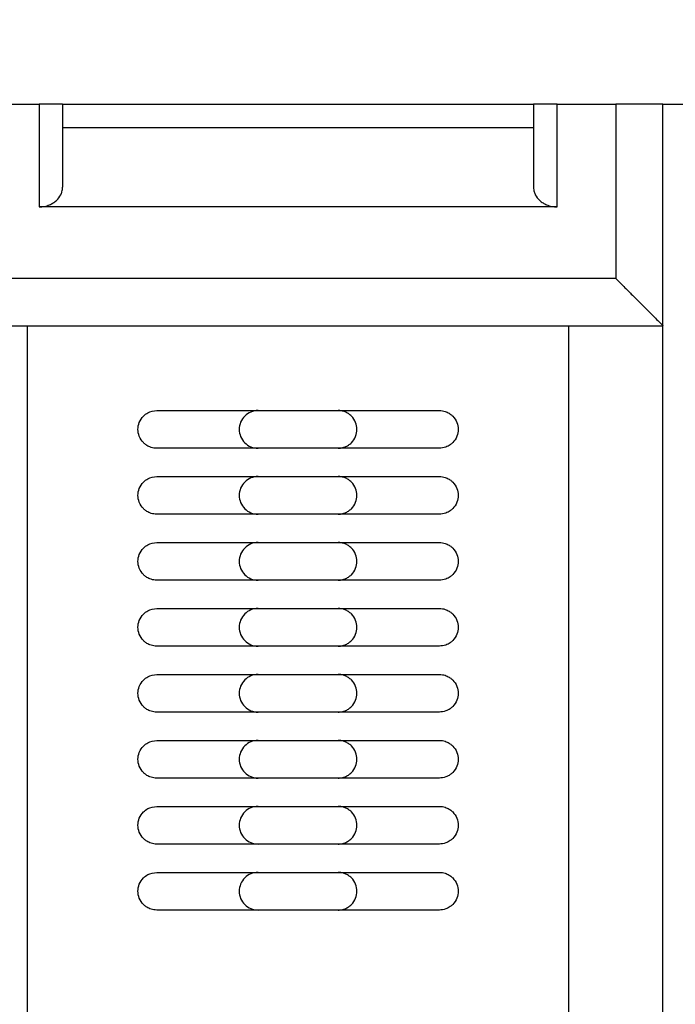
# Model space of a CAD drawing. Header units: inches. Extents: x 0.5 to 21.5, y 0.5 to 16.5.
# Tile 10 of 21: x 4.649 to 5.198, y 13.137 to 13.959. Entities that reach past the tile are written whole.
import ezdxf

# ---------------------------------------------------------------- set-up
doc = ezdxf.new("R2010")
doc.units = ezdxf.units.IN
doc.header["$LTSCALE"] = 2
doc.header["$MEASUREMENT"] = 0
doc.layers.add('DIMENSIONS', color=140, linetype='Continuous', lineweight=25)
doc.styles.add('SLDTEXTSTYLE0', font='TXT', dxfattribs={"width": 0.7})
doc.dimstyles.new('SLDDIMSTYLE2', dxfattribs={"dimtxt": 0.169922, "dimasz": 0.26, "dimexe": 0, "dimexo": 0.0625, "dimgap": 0.04248, "dimtad": 0, "dimtih": 1, "dimtoh": 1, "dimrnd": 1e-09, "dimzin": 12, "dimdsep": 46, "dimtxsty": 'SLDTEXTSTYLE0', "dimsah": 1, "dimcen": 0.09, "dimadec": 0, "dimazin": 3, "dimtfac": 1, "dimtmove": 0, "dimatfit": 0, "dimfxl": 0, "dimfrac": 2, "dimtolj": 1, "dimtzin": 12, "dimarcsym": 0})

# ---------------------------------------------------------------- blocks, each defined once
blk = doc.blocks.new('_D_5')
at = {"layer": 'DIMENSIONS'}
for p, q in [((4.00225, 13.66207), (4.00225, 14.93805)), ((5.75815, 12.71915), (5.75815, 14.93805)), ((4.00225, 14.68805), (3.50225, 14.68805)), ((4.64288, 14.68805), (4.58582, 14.68805)), ((4.58582, 14.68805), (4.58582, 14.41799)), ((5.14782, 14.68805), (5.20488, 14.68805)), ((5.20488, 14.68805), (5.20488, 14.41799)), ((5.75815, 14.68805), (6.25815, 14.68805)), ((4.58582, 14.41799), (4.64288, 14.41799)), ((5.20488, 14.41799), (5.14782, 14.41799))]:
    blk.add_line(p, q, dxfattribs=at)
for points in [[(4.00225, 14.68805), (3.74225, 14.72805), (3.74225, 14.64805)], [(5.75815, 14.68805), (6.01815, 14.64805), (6.01815, 14.72805)]]:
    blk.add_solid(points, dxfattribs=at)
at = {"layer": 'DIMENSIONS', "char_height": 0.166667, "attachment_point": 1, "style": 'SLDTEXTSTYLE0'}
for s, insert in [('1.76', (4.64288, 14.94093)), ('44.6', (4.64288, 14.63283))]:
    blk.add_mtext(s, dxfattribs=dict(at, insert=insert))

msp = doc.modelspace()

# ---------------------------------------------------------------- linework, layer by layer
for p, q in [((4.61642, 13.88884), (4.66563, 13.88884)), ((4.66563, 13.88884), (4.66563, 13.80308)), ((4.68532, 13.88884), (4.68532, 13.8196)), ((4.68532, 13.88884), (5.07902, 13.88884)), ((4.86642, 13.88889), (4.86642, 13.88884)), ((4.89791, 13.88884), (4.89791, 13.88889)), ((5.07902, 13.88884), (5.07902, 13.8196)), ((5.0987, 13.80308), (5.0987, 13.88884)), ((5.0987, 13.88884), (5.14791, 13.88884)), ((5.14791, 13.88884), (5.14791, 13.74317)), ((5.18728, 13.7038), (5.18728, 13.88884)), ((5.18728, 13.88884), (5.64004, 13.88884)), ((5.07902, 13.86915), (4.68532, 13.86915)), ((5.0987, 13.80308), (4.66563, 13.80308)), ((5.14791, 13.74317), (4.61642, 13.74317)), ((4.57705, 13.7038), (4.65579, 13.7038)), ((4.65579, 13.7038), (5.10854, 13.7038)), ((4.65579, 13.7038), (4.65579, 13.12506)), ((5.10854, 13.7038), (5.18728, 13.7038)), ((5.10854, 13.12506), (5.10854, 13.7038)), ((5.18728, 13.12506), (5.18728, 13.7038))]:
    msp.add_line(p, q)
for points, knots in [([(4.68532, 13.88884), (4.68532, 13.88884), (4.68319, 13.88884), (4.67591, 13.88884), (4.67078, 13.88884), (4.66563, 13.88884)], [0, 0, 0, 0, 0.5, 0.5, 1, 1, 1, 1]), ([(5.0987, 13.88884), (5.09355, 13.88884), (5.08843, 13.88884), (5.08114, 13.88884), (5.07902, 13.88884), (5.07902, 13.88884)], [0, 0, 0, 0, 0.5, 0.5, 1, 1, 1, 1]), ([(5.18728, 13.88884), (5.18728, 13.88884), (5.18304, 13.88884), (5.16847, 13.88884), (5.15822, 13.88884), (5.14791, 13.88884)], [0, 0, 0, 0, 0.5, 0.5, 1, 1, 1, 1]), ([(4.66563, 13.80308), (4.66639, 13.8031), (4.66791, 13.80314), (4.67015, 13.80348), (4.67231, 13.80401), (4.6748, 13.80492), (4.67751, 13.80634), (4.6811, 13.80902), (4.68351, 13.81226), (4.68504, 13.81614), (4.68521, 13.81829), (4.68532, 13.8196)], [0, 0, 0, 0, 0.063664, 0.12749, 0.192033, 0.257826, 0.36594, 0.483314, 0.719106, 0.829609, 1, 1, 1, 1]), ([(5.07902, 13.8196), (5.07905, 13.81889), (5.07911, 13.81758), (5.07951, 13.81581), (5.07999, 13.81439), (5.08113, 13.81182), (5.08324, 13.80902), (5.08682, 13.80634), (5.09013, 13.80461), (5.09411, 13.80333), (5.09718, 13.80316), (5.0987, 13.80308)], [0, 0, 0, 0, 0.092803, 0.170613, 0.233428, 0.281249, 0.517145, 0.634533, 0.742733, 0.872788, 1, 1, 1, 1]), ([(5.14791, 13.74317), (5.14928, 13.74181), (5.15181, 13.73927), (5.15533, 13.73577), (5.15826, 13.73283), (5.16233, 13.72875), (5.16733, 13.72376), (5.17341, 13.71766), (5.1787, 13.7124), (5.1828, 13.70828), (5.18545, 13.70564), (5.187, 13.70409), (5.18719, 13.70389), (5.18728, 13.7038)], [0, 0, 0, 0, 0.076832, 0.14322, 0.199164, 0.244667, 0.37888, 0.494458, 0.626129, 0.742663, 0.832608, 0.917792, 1, 1, 1, 1]), ([(4.76406, 13.60144), (4.76321, 13.60147), (4.7616, 13.60155), (4.75937, 13.6021), (4.75747, 13.60283), (4.7559, 13.60368), (4.75464, 13.60454), (4.75365, 13.60535), (4.75158, 13.60731), (4.74909, 13.6111), (4.74793, 13.61717), (4.74909, 13.62327), (4.75226, 13.62807), (4.7573, 13.63197), (4.76146, 13.63256), (4.76406, 13.63293)], [0, 0, 0, 0, 0.052069, 0.098934, 0.140593, 0.177044, 0.208286, 0.234318, 0.255142, 0.382613, 0.500729, 0.618878, 0.746421, 0.841791, 1, 1, 1, 1]), ([(4.76406, 13.63293), (4.76892, 13.63293), (4.77864, 13.63293), (4.7933, 13.63293), (4.808, 13.63293), (4.82274, 13.63293), (4.83754, 13.63293), (4.85237, 13.63293), (4.86725, 13.63293), (4.88713, 13.63293), (4.91194, 13.63293), (4.9416, 13.63293), (4.9711, 13.63293), (4.99054, 13.63293), (5.00028, 13.63293)], [0, 0, 0, 0, 0.062656, 0.125176, 0.187604, 0.249989, 0.312376, 0.374813, 0.437347, 0.500023, 0.625187, 0.749989, 0.874802, 1, 1, 1, 1]), ([(4.8487, 13.63293), (4.84458, 13.63293), (4.84048, 13.63123), (4.83465, 13.6254), (4.83295, 13.62131), (4.83295, 13.61306), (4.83465, 13.60896), (4.84048, 13.60313), (4.84458, 13.60144), (4.8487, 13.60144)], [0, 0, 0, 0, 0.25, 0.25, 0.5, 0.5, 0.75, 0.75, 1, 1, 1, 1]), ([(4.91563, 13.60144), (4.91629, 13.60146), (4.91761, 13.60151), (4.91955, 13.60189), (4.92183, 13.60263), (4.92434, 13.60392), (4.92767, 13.60664), (4.9306, 13.61109), (4.93175, 13.61718), (4.9306, 13.62328), (4.92767, 13.62772), (4.92434, 13.63044), (4.92155, 13.63188), (4.9186, 13.63278), (4.91662, 13.63288), (4.91563, 13.63293)], [0, 0, 0, 0, 0.040141, 0.080057, 0.120384, 0.185322, 0.250688, 0.3803, 0.500045, 0.619791, 0.749403, 0.814341, 0.879707, 0.939749, 1, 1, 1, 1]), ([(5.00028, 13.63293), (5.00112, 13.63289), (5.00273, 13.63282), (5.00496, 13.63227), (5.00686, 13.63153), (5.00843, 13.63069), (5.0097, 13.62983), (5.01068, 13.62902), (5.01275, 13.62706), (5.01524, 13.62328), (5.01602, 13.61915), (5.01603, 13.61522), (5.01524, 13.6111), (5.01242, 13.6068), (5.00906, 13.60397), (5.00535, 13.60195), (5.00212, 13.60162), (5.00028, 13.60144)], [0, 0, 0, 0, 0.052015, 0.098832, 0.140448, 0.176862, 0.208072, 0.234077, 0.25488, 0.38222, 0.500214, 0.500353, 0.618377, 0.745747, 0.802287, 0.887085, 1, 1, 1, 1]), ([(5.00028, 13.60144), (4.99541, 13.60144), (4.9857, 13.60144), (4.97104, 13.60144), (4.95634, 13.60144), (4.94159, 13.60144), (4.9268, 13.60144), (4.91196, 13.60144), (4.89708, 13.60144), (4.87721, 13.60144), (4.85239, 13.60144), (4.82274, 13.60144), (4.79323, 13.60144), (4.77379, 13.60144), (4.76406, 13.60144)], [0, 0, 0, 0, 0.062656, 0.125176, 0.187604, 0.249989, 0.312376, 0.374813, 0.437347, 0.500023, 0.625187, 0.749989, 0.874802, 1, 1, 1, 1]), ([(4.76406, 13.54632), (4.76321, 13.54636), (4.7616, 13.54643), (4.75937, 13.54698), (4.75747, 13.54772), (4.7559, 13.54856), (4.75464, 13.54942), (4.75365, 13.55023), (4.75158, 13.55219), (4.74909, 13.55598), (4.74793, 13.56206), (4.74909, 13.56815), (4.75226, 13.57296), (4.7573, 13.57685), (4.76146, 13.57744), (4.76406, 13.57781)], [0, 0, 0, 0, 0.0520687, 0.0989337, 0.1405927, 0.1770438, 0.2082857, 0.234318, 0.2551419, 0.3826132, 0.500729, 0.6188777, 0.7464212, 0.8417909, 1, 1, 1, 1]), ([(4.76406, 13.57781), (4.76892, 13.57781), (4.77864, 13.57781), (4.7933, 13.57781), (4.808, 13.57781), (4.82274, 13.57781), (4.83754, 13.57781), (4.85237, 13.57781), (4.86725, 13.57781), (4.88713, 13.57781), (4.91194, 13.57781), (4.9416, 13.57781), (4.9711, 13.57781), (4.99054, 13.57781), (5.00028, 13.57781)], [0, 0, 0, 0, 0.062656, 0.125176, 0.187604, 0.249989, 0.312376, 0.374813, 0.437347, 0.500023, 0.625187, 0.749989, 0.874802, 1, 1, 1, 1]), ([(4.8487, 13.57781), (4.84458, 13.57781), (4.84048, 13.57612), (4.83465, 13.57029), (4.83295, 13.56619), (4.83295, 13.55794), (4.83465, 13.55385), (4.84048, 13.54801), (4.84458, 13.54632), (4.8487, 13.54632)], [0, 0, 0, 0, 0.25, 0.25, 0.5, 0.5, 0.75, 0.75, 1, 1, 1, 1]), ([(4.91563, 13.54632), (4.91629, 13.54634), (4.91761, 13.54639), (4.91955, 13.54677), (4.92183, 13.54751), (4.92434, 13.54881), (4.92767, 13.55152), (4.9306, 13.55597), (4.93175, 13.56207), (4.9306, 13.56816), (4.92767, 13.5726), (4.92434, 13.57532), (4.92155, 13.57676), (4.9186, 13.57766), (4.91662, 13.57776), (4.91563, 13.57781)], [0, 0, 0, 0, 0.040141, 0.080057, 0.120384, 0.185322, 0.250688, 0.3803, 0.500045, 0.619791, 0.749403, 0.814341, 0.879707, 0.939749, 1, 1, 1, 1]), ([(5.00028, 13.57781), (5.00112, 13.57777), (5.00273, 13.5777), (5.00496, 13.57715), (5.00686, 13.57642), (5.00843, 13.57557), (5.0097, 13.57471), (5.01068, 13.5739), (5.01275, 13.57194), (5.01524, 13.56816), (5.01602, 13.56403), (5.01603, 13.5601), (5.01524, 13.55598), (5.01242, 13.55168), (5.00906, 13.54885), (5.00535, 13.54683), (5.00212, 13.5465), (5.00028, 13.54632)], [0, 0, 0, 0, 0.052015, 0.098832, 0.140448, 0.176862, 0.208072, 0.234077, 0.25488, 0.38222, 0.500214, 0.500353, 0.618377, 0.745747, 0.802287, 0.887085, 1, 1, 1, 1]), ([(5.00028, 13.54632), (4.99541, 13.54632), (4.9857, 13.54632), (4.97104, 13.54632), (4.95634, 13.54632), (4.94159, 13.54632), (4.9268, 13.54632), (4.91196, 13.54632), (4.89708, 13.54632), (4.87721, 13.54632), (4.85239, 13.54632), (4.82274, 13.54632), (4.79323, 13.54632), (4.77379, 13.54632), (4.76406, 13.54632)], [0, 0, 0, 0, 0.0626564, 0.1251757, 0.1876043, 0.2499889, 0.3123764, 0.3748134, 0.4373468, 0.5000229, 0.6251874, 0.7499889, 0.8748018, 1, 1, 1, 1]), ([(4.76406, 13.4912), (4.76321, 13.49124), (4.7616, 13.49131), (4.75937, 13.49186), (4.75747, 13.4926), (4.7559, 13.49344), (4.75464, 13.4943), (4.75365, 13.49511), (4.75158, 13.49707), (4.74909, 13.50086), (4.74793, 13.50694), (4.74909, 13.51303), (4.75226, 13.51784), (4.7573, 13.52173), (4.76146, 13.52233), (4.76406, 13.5227)], [0, 0, 0, 0, 0.052069, 0.098934, 0.140593, 0.177044, 0.208286, 0.234318, 0.255142, 0.382613, 0.500729, 0.618878, 0.746421, 0.841791, 1, 1, 1, 1]), ([(4.76406, 13.5227), (4.76892, 13.5227), (4.77864, 13.5227), (4.7933, 13.5227), (4.808, 13.5227), (4.82274, 13.5227), (4.83754, 13.5227), (4.85237, 13.5227), (4.86725, 13.5227), (4.88713, 13.5227), (4.91194, 13.5227), (4.9416, 13.5227), (4.9711, 13.5227), (4.99054, 13.5227), (5.00028, 13.5227)], [0, 0, 0, 0, 0.062656, 0.125176, 0.187604, 0.249989, 0.312376, 0.374813, 0.437347, 0.500023, 0.625187, 0.749989, 0.874802, 1, 1, 1, 1]), ([(4.8487, 13.5227), (4.84458, 13.5227), (4.84048, 13.521), (4.83465, 13.51517), (4.83295, 13.51107), (4.83295, 13.50282), (4.83465, 13.49873), (4.84048, 13.4929), (4.84458, 13.4912), (4.8487, 13.4912)], [0, 0, 0, 0, 0.25, 0.25, 0.5, 0.5, 0.75, 0.75, 1, 1, 1, 1]), ([(4.91563, 13.4912), (4.91629, 13.49122), (4.91761, 13.49127), (4.91955, 13.49166), (4.92183, 13.49239), (4.92434, 13.49369), (4.92767, 13.4964), (4.9306, 13.50085), (4.93175, 13.50695), (4.9306, 13.51304), (4.92767, 13.51749), (4.92434, 13.52021), (4.92155, 13.52164), (4.9186, 13.52254), (4.91662, 13.52264), (4.91563, 13.5227)], [0, 0, 0, 0, 0.040141, 0.080057, 0.120384, 0.185322, 0.250688, 0.3803, 0.500045, 0.619791, 0.749403, 0.814341, 0.879707, 0.939749, 1, 1, 1, 1]), ([(5.00028, 13.5227), (5.00112, 13.52266), (5.00273, 13.52258), (5.00496, 13.52203), (5.00686, 13.5213), (5.00843, 13.52045), (5.0097, 13.51959), (5.01068, 13.51879), (5.01275, 13.51682), (5.01524, 13.51304), (5.01602, 13.50892), (5.01603, 13.50499), (5.01524, 13.50086), (5.01242, 13.49657), (5.00906, 13.49373), (5.00535, 13.49171), (5.00212, 13.49138), (5.00028, 13.4912)], [0, 0, 0, 0, 0.052015, 0.098832, 0.140448, 0.176862, 0.208072, 0.234077, 0.25488, 0.38222, 0.500214, 0.500353, 0.618377, 0.745747, 0.802287, 0.887085, 1, 1, 1, 1]), ([(5.00028, 13.4912), (4.99541, 13.4912), (4.9857, 13.4912), (4.97104, 13.4912), (4.95634, 13.4912), (4.94159, 13.4912), (4.9268, 13.4912), (4.91196, 13.4912), (4.89708, 13.4912), (4.87721, 13.4912), (4.85239, 13.4912), (4.82274, 13.4912), (4.79323, 13.4912), (4.77379, 13.4912), (4.76406, 13.4912)], [0, 0, 0, 0, 0.0626564, 0.1251757, 0.1876043, 0.2499889, 0.3123764, 0.3748134, 0.4373468, 0.5000229, 0.6251874, 0.7499889, 0.8748018, 1, 1, 1, 1]), ([(4.76406, 13.43608), (4.76321, 13.43612), (4.7616, 13.43619), (4.75937, 13.43675), (4.75747, 13.43748), (4.7559, 13.43832), (4.75464, 13.43918), (4.75365, 13.43999), (4.75158, 13.44195), (4.74909, 13.44574), (4.74793, 13.45182), (4.74909, 13.45792), (4.75226, 13.46272), (4.7573, 13.46662), (4.76146, 13.46721), (4.76406, 13.46758)], [0, 0, 0, 0, 0.052069, 0.098934, 0.140593, 0.177044, 0.208286, 0.234318, 0.255142, 0.382613, 0.500729, 0.618878, 0.746421, 0.841791, 1, 1, 1, 1]), ([(4.76406, 13.46758), (4.76892, 13.46758), (4.77864, 13.46758), (4.7933, 13.46758), (4.808, 13.46758), (4.82274, 13.46758), (4.83754, 13.46758), (4.85237, 13.46758), (4.86725, 13.46758), (4.88713, 13.46758), (4.91194, 13.46758), (4.9416, 13.46758), (4.9711, 13.46758), (4.99054, 13.46758), (5.00028, 13.46758)], [0, 0, 0, 0, 0.062656, 0.125176, 0.187604, 0.249989, 0.312376, 0.374813, 0.437347, 0.500023, 0.625187, 0.749989, 0.874802, 1, 1, 1, 1]), ([(4.8487, 13.46758), (4.84458, 13.46758), (4.84048, 13.46588), (4.83465, 13.46005), (4.83295, 13.45595), (4.83295, 13.44771), (4.83465, 13.44361), (4.84048, 13.43778), (4.84458, 13.43608), (4.8487, 13.43608)], [0, 0, 0, 0, 0.25, 0.25, 0.5, 0.5, 0.75, 0.75, 1, 1, 1, 1]), ([(4.91563, 13.43608), (4.91629, 13.4361), (4.91761, 13.43615), (4.91955, 13.43654), (4.92183, 13.43727), (4.92434, 13.43857), (4.92767, 13.44128), (4.9306, 13.44573), (4.93175, 13.45183), (4.9306, 13.45793), (4.92767, 13.46237), (4.92434, 13.46509), (4.92155, 13.46652), (4.9186, 13.46742), (4.91662, 13.46753), (4.91563, 13.46758)], [0, 0, 0, 0, 0.040141, 0.080057, 0.120384, 0.185322, 0.250688, 0.3803, 0.500045, 0.619791, 0.749403, 0.814341, 0.879707, 0.939749, 1, 1, 1, 1]), ([(5.00028, 13.46758), (5.00112, 13.46754), (5.00273, 13.46746), (5.00496, 13.46691), (5.00686, 13.46618), (5.00843, 13.46534), (5.0097, 13.46448), (5.01068, 13.46367), (5.01275, 13.4617), (5.01524, 13.45792), (5.01602, 13.4538), (5.01603, 13.44987), (5.01524, 13.44574), (5.01242, 13.44145), (5.00906, 13.43861), (5.00535, 13.43659), (5.00212, 13.43627), (5.00028, 13.43608)], [0, 0, 0, 0, 0.052015, 0.098832, 0.140448, 0.176862, 0.208072, 0.234077, 0.25488, 0.38222, 0.500214, 0.500353, 0.618377, 0.745747, 0.802287, 0.887085, 1, 1, 1, 1]), ([(5.00028, 13.43608), (4.99541, 13.43608), (4.9857, 13.43608), (4.97104, 13.43608), (4.95634, 13.43608), (4.94159, 13.43608), (4.9268, 13.43608), (4.91196, 13.43608), (4.89708, 13.43608), (4.87721, 13.43608), (4.85239, 13.43608), (4.82274, 13.43608), (4.79323, 13.43608), (4.77379, 13.43608), (4.76406, 13.43608)], [0, 0, 0, 0, 0.0626564, 0.1251757, 0.1876043, 0.2499889, 0.3123764, 0.3748134, 0.4373468, 0.5000229, 0.6251874, 0.7499889, 0.8748018, 1, 1, 1, 1]), ([(4.76406, 13.38096), (4.76321, 13.381), (4.7616, 13.38108), (4.75937, 13.38163), (4.75747, 13.38236), (4.7559, 13.38321), (4.75464, 13.38407), (4.75365, 13.38487), (4.75158, 13.38684), (4.74909, 13.39063), (4.74793, 13.3967), (4.74909, 13.4028), (4.75226, 13.4076), (4.7573, 13.4115), (4.76146, 13.41209), (4.76406, 13.41246)], [0, 0, 0, 0, 0.0520687, 0.0989337, 0.1405927, 0.1770438, 0.2082857, 0.234318, 0.2551419, 0.3826132, 0.500729, 0.6188777, 0.7464212, 0.8417909, 1, 1, 1, 1]), ([(4.76406, 13.41246), (4.76892, 13.41246), (4.77864, 13.41246), (4.7933, 13.41246), (4.808, 13.41246), (4.82274, 13.41246), (4.83754, 13.41246), (4.85237, 13.41246), (4.86725, 13.41246), (4.88713, 13.41246), (4.91194, 13.41246), (4.9416, 13.41246), (4.9711, 13.41246), (4.99054, 13.41246), (5.00028, 13.41246)], [0, 0, 0, 0, 0.062656, 0.125176, 0.187604, 0.249989, 0.312376, 0.374813, 0.437347, 0.500023, 0.625187, 0.749989, 0.874802, 1, 1, 1, 1]), ([(4.8487, 13.41246), (4.84458, 13.41246), (4.84048, 13.41076), (4.83465, 13.40493), (4.83295, 13.40083), (4.83295, 13.39259), (4.83465, 13.38849), (4.84048, 13.38266), (4.84458, 13.38096), (4.8487, 13.38096)], [0, 0, 0, 0, 0.25, 0.25, 0.5, 0.5, 0.75, 0.75, 1, 1, 1, 1]), ([(4.91563, 13.38096), (4.91629, 13.38099), (4.91761, 13.38103), (4.91955, 13.38142), (4.92183, 13.38215), (4.92434, 13.38345), (4.92767, 13.38617), (4.9306, 13.39061), (4.93175, 13.39671), (4.9306, 13.40281), (4.92767, 13.40725), (4.92434, 13.40997), (4.92155, 13.41141), (4.9186, 13.4123), (4.91662, 13.41241), (4.91563, 13.41246)], [0, 0, 0, 0, 0.040141, 0.080057, 0.120384, 0.185322, 0.250688, 0.3803, 0.500045, 0.619791, 0.749403, 0.814341, 0.879707, 0.939749, 1, 1, 1, 1]), ([(5.00028, 13.41246), (5.00112, 13.41242), (5.00273, 13.41235), (5.00496, 13.41179), (5.00686, 13.41106), (5.00843, 13.41022), (5.0097, 13.40936), (5.01068, 13.40855), (5.01275, 13.40659), (5.01524, 13.4028), (5.01602, 13.39868), (5.01603, 13.39475), (5.01524, 13.39063), (5.01242, 13.38633), (5.00906, 13.3835), (5.00535, 13.38147), (5.00212, 13.38115), (5.00028, 13.38096)], [0, 0, 0, 0, 0.052015, 0.098832, 0.140448, 0.176862, 0.208072, 0.234077, 0.25488, 0.38222, 0.500214, 0.500353, 0.618377, 0.745747, 0.802287, 0.887085, 1, 1, 1, 1]), ([(5.00028, 13.38096), (4.99541, 13.38096), (4.9857, 13.38096), (4.97104, 13.38096), (4.95634, 13.38096), (4.94159, 13.38096), (4.9268, 13.38096), (4.91196, 13.38096), (4.89708, 13.38096), (4.87721, 13.38096), (4.85239, 13.38096), (4.82274, 13.38096), (4.79323, 13.38096), (4.77379, 13.38096), (4.76406, 13.38096)], [0, 0, 0, 0, 0.0626564, 0.1251757, 0.1876043, 0.2499889, 0.3123764, 0.3748134, 0.4373468, 0.5000229, 0.6251874, 0.7499889, 0.8748018, 1, 1, 1, 1]), ([(4.76406, 13.32585), (4.76321, 13.32588), (4.7616, 13.32596), (4.75937, 13.32651), (4.75747, 13.32724), (4.7559, 13.32809), (4.75464, 13.32895), (4.75365, 13.32976), (4.75158, 13.33172), (4.74909, 13.33551), (4.74793, 13.34158), (4.74909, 13.34768), (4.75226, 13.35248), (4.7573, 13.35638), (4.76146, 13.35697), (4.76406, 13.35734)], [0, 0, 0, 0, 0.052069, 0.098934, 0.140593, 0.177044, 0.208286, 0.234318, 0.255142, 0.382613, 0.500729, 0.618878, 0.746421, 0.841791, 1, 1, 1, 1]), ([(4.76406, 13.35734), (4.76892, 13.35734), (4.77864, 13.35734), (4.7933, 13.35734), (4.808, 13.35734), (4.82274, 13.35734), (4.83754, 13.35734), (4.85237, 13.35734), (4.86725, 13.35734), (4.88713, 13.35734), (4.91194, 13.35734), (4.9416, 13.35734), (4.9711, 13.35734), (4.99054, 13.35734), (5.00028, 13.35734)], [0, 0, 0, 0, 0.062656, 0.125176, 0.187604, 0.249989, 0.312376, 0.374813, 0.437347, 0.500023, 0.625187, 0.749989, 0.874802, 1, 1, 1, 1]), ([(4.8487, 13.35734), (4.84458, 13.35734), (4.84048, 13.35564), (4.83465, 13.34981), (4.83295, 13.34572), (4.83295, 13.33747), (4.83465, 13.33337), (4.84048, 13.32754), (4.84458, 13.32585), (4.8487, 13.32585)], [0, 0, 0, 0, 0.25, 0.25, 0.5, 0.5, 0.75, 0.75, 1, 1, 1, 1]), ([(4.91563, 13.32585), (4.91629, 13.32587), (4.91761, 13.32592), (4.91955, 13.3263), (4.92183, 13.32704), (4.92434, 13.32833), (4.92767, 13.33105), (4.9306, 13.3355), (4.93175, 13.34159), (4.9306, 13.34769), (4.92767, 13.35213), (4.92434, 13.35485), (4.92155, 13.35629), (4.9186, 13.35718), (4.91662, 13.35729), (4.91563, 13.35734)], [0, 0, 0, 0, 0.040141, 0.080057, 0.120384, 0.185322, 0.250688, 0.3803, 0.500045, 0.619791, 0.749403, 0.814341, 0.879707, 0.939749, 1, 1, 1, 1]), ([(5.00028, 13.35734), (5.00112, 13.3573), (5.00273, 13.35723), (5.00496, 13.35668), (5.00686, 13.35594), (5.00843, 13.3551), (5.0097, 13.35424), (5.01068, 13.35343), (5.01275, 13.35147), (5.01524, 13.34768), (5.01602, 13.34356), (5.01603, 13.33963), (5.01524, 13.33551), (5.01242, 13.33121), (5.00906, 13.32838), (5.00535, 13.32635), (5.00212, 13.32603), (5.00028, 13.32585)], [0, 0, 0, 0, 0.052015, 0.098832, 0.140448, 0.176862, 0.208072, 0.234077, 0.25488, 0.38222, 0.500214, 0.500353, 0.618377, 0.745747, 0.802287, 0.887085, 1, 1, 1, 1]), ([(5.00028, 13.32585), (4.99541, 13.32585), (4.9857, 13.32585), (4.97104, 13.32585), (4.95634, 13.32585), (4.94159, 13.32585), (4.9268, 13.32585), (4.91196, 13.32585), (4.89708, 13.32585), (4.87721, 13.32585), (4.85239, 13.32585), (4.82274, 13.32585), (4.79323, 13.32585), (4.77379, 13.32585), (4.76406, 13.32585)], [0, 0, 0, 0, 0.0626564, 0.1251757, 0.1876043, 0.2499889, 0.3123764, 0.3748134, 0.4373468, 0.5000229, 0.6251874, 0.7499889, 0.8748018, 1, 1, 1, 1]), ([(4.76406, 13.27073), (4.76321, 13.27077), (4.7616, 13.27084), (4.75937, 13.27139), (4.75747, 13.27213), (4.7559, 13.27297), (4.75464, 13.27383), (4.75365, 13.27464), (4.75158, 13.2766), (4.74909, 13.28039), (4.74793, 13.28647), (4.74909, 13.29256), (4.75226, 13.29737), (4.7573, 13.30126), (4.76146, 13.30185), (4.76406, 13.30222)], [0, 0, 0, 0, 0.052069, 0.098934, 0.140593, 0.177044, 0.208286, 0.234318, 0.255142, 0.382613, 0.500729, 0.618878, 0.746421, 0.841791, 1, 1, 1, 1]), ([(4.76406, 13.30222), (4.76892, 13.30222), (4.77864, 13.30222), (4.7933, 13.30222), (4.808, 13.30222), (4.82274, 13.30222), (4.83754, 13.30222), (4.85237, 13.30222), (4.86725, 13.30222), (4.88713, 13.30222), (4.91194, 13.30222), (4.9416, 13.30222), (4.9711, 13.30222), (4.99054, 13.30222), (5.00028, 13.30222)], [0, 0, 0, 0, 0.062656, 0.125176, 0.187604, 0.249989, 0.312376, 0.374813, 0.437347, 0.500023, 0.625187, 0.749989, 0.874802, 1, 1, 1, 1]), ([(4.8487, 13.30222), (4.84458, 13.30222), (4.84048, 13.30053), (4.83465, 13.2947), (4.83295, 13.2906), (4.83295, 13.28235), (4.83465, 13.27825), (4.84048, 13.27242), (4.84458, 13.27073), (4.8487, 13.27073)], [0, 0, 0, 0, 0.25, 0.25, 0.5, 0.5, 0.75, 0.75, 1, 1, 1, 1]), ([(4.91563, 13.27073), (4.91629, 13.27075), (4.91761, 13.2708), (4.91955, 13.27118), (4.92183, 13.27192), (4.92434, 13.27322), (4.92767, 13.27593), (4.9306, 13.28038), (4.93175, 13.28648), (4.9306, 13.29257), (4.92767, 13.29701), (4.92434, 13.29973), (4.92155, 13.30117), (4.9186, 13.30207), (4.91662, 13.30217), (4.91563, 13.30222)], [0, 0, 0, 0, 0.040141, 0.080057, 0.120384, 0.185322, 0.250688, 0.3803, 0.500045, 0.619791, 0.749403, 0.814341, 0.879707, 0.939749, 1, 1, 1, 1]), ([(5.00028, 13.30222), (5.00112, 13.30218), (5.00273, 13.30211), (5.00496, 13.30156), (5.00686, 13.30082), (5.00843, 13.29998), (5.0097, 13.29912), (5.01068, 13.29831), (5.01275, 13.29635), (5.01524, 13.29257), (5.01602, 13.28844), (5.01603, 13.28451), (5.01524, 13.28039), (5.01242, 13.27609), (5.00906, 13.27326), (5.00535, 13.27124), (5.00212, 13.27091), (5.00028, 13.27073)], [0, 0, 0, 0, 0.052015, 0.098832, 0.140448, 0.176862, 0.208072, 0.234077, 0.25488, 0.38222, 0.500214, 0.500353, 0.618377, 0.745747, 0.802287, 0.887085, 1, 1, 1, 1]), ([(5.00028, 13.27073), (4.99541, 13.27073), (4.9857, 13.27073), (4.97104, 13.27073), (4.95634, 13.27073), (4.94159, 13.27073), (4.9268, 13.27073), (4.91196, 13.27073), (4.89708, 13.27073), (4.87721, 13.27073), (4.85239, 13.27073), (4.82274, 13.27073), (4.79323, 13.27073), (4.77379, 13.27073), (4.76406, 13.27073)], [0, 0, 0, 0, 0.0626564, 0.1251757, 0.1876043, 0.2499889, 0.3123764, 0.3748134, 0.4373468, 0.5000229, 0.6251874, 0.7499889, 0.8748018, 1, 1, 1, 1]), ([(4.76406, 13.21561), (4.76321, 13.21565), (4.7616, 13.21572), (4.75937, 13.21627), (4.75747, 13.21701), (4.7559, 13.21785), (4.75464, 13.21871), (4.75365, 13.21952), (4.75158, 13.22148), (4.74909, 13.22527), (4.74793, 13.23135), (4.74909, 13.23744), (4.75226, 13.24225), (4.7573, 13.24614), (4.76146, 13.24674), (4.76406, 13.24711)], [0, 0, 0, 0, 0.0520687, 0.0989337, 0.1405927, 0.1770438, 0.2082857, 0.234318, 0.2551419, 0.3826132, 0.500729, 0.6188777, 0.7464212, 0.8417909, 1, 1, 1, 1]), ([(4.76406, 13.24711), (4.76892, 13.24711), (4.77864, 13.24711), (4.7933, 13.24711), (4.808, 13.24711), (4.82274, 13.24711), (4.83754, 13.24711), (4.85237, 13.24711), (4.86725, 13.24711), (4.88713, 13.24711), (4.91194, 13.24711), (4.9416, 13.24711), (4.9711, 13.24711), (4.99054, 13.24711), (5.00028, 13.24711)], [0, 0, 0, 0, 0.062656, 0.125176, 0.187604, 0.249989, 0.312376, 0.374813, 0.437347, 0.500023, 0.625187, 0.749989, 0.874802, 1, 1, 1, 1]), ([(4.8487, 13.24711), (4.84458, 13.24711), (4.84048, 13.24541), (4.83465, 13.23958), (4.83295, 13.23548), (4.83295, 13.22723), (4.83465, 13.22314), (4.84048, 13.21731), (4.84458, 13.21561), (4.8487, 13.21561)], [0, 0, 0, 0, 0.25, 0.25, 0.5, 0.5, 0.75, 0.75, 1, 1, 1, 1]), ([(4.91563, 13.21561), (4.91629, 13.21563), (4.91761, 13.21568), (4.91955, 13.21606), (4.92183, 13.2168), (4.92434, 13.2181), (4.92767, 13.22081), (4.9306, 13.22526), (4.93175, 13.23136), (4.9306, 13.23745), (4.92767, 13.24189), (4.92434, 13.24462), (4.92155, 13.24605), (4.9186, 13.24695), (4.91662, 13.24705), (4.91563, 13.24711)], [0, 0, 0, 0, 0.040141, 0.080057, 0.120384, 0.185322, 0.250688, 0.3803, 0.500045, 0.619791, 0.749403, 0.814341, 0.879707, 0.939749, 1, 1, 1, 1]), ([(5.00028, 13.24711), (5.00112, 13.24707), (5.00273, 13.24699), (5.00496, 13.24644), (5.00686, 13.24571), (5.00843, 13.24486), (5.0097, 13.244), (5.01068, 13.24319), (5.01275, 13.24123), (5.01524, 13.23745), (5.01602, 13.23333), (5.01603, 13.22939), (5.01524, 13.22527), (5.01242, 13.22098), (5.00906, 13.21814), (5.00535, 13.21612), (5.00212, 13.21579), (5.00028, 13.21561)], [0, 0, 0, 0, 0.052015, 0.098832, 0.140448, 0.176862, 0.208072, 0.234077, 0.25488, 0.38222, 0.500214, 0.500353, 0.618377, 0.745747, 0.802287, 0.887085, 1, 1, 1, 1]), ([(5.00028, 13.21561), (4.99541, 13.21561), (4.9857, 13.21561), (4.97104, 13.21561), (4.95634, 13.21561), (4.94159, 13.21561), (4.9268, 13.21561), (4.91196, 13.21561), (4.89708, 13.21561), (4.87721, 13.21561), (4.85239, 13.21561), (4.82274, 13.21561), (4.79323, 13.21561), (4.77379, 13.21561), (4.76406, 13.21561)], [0, 0, 0, 0, 0.0626564, 0.1251757, 0.1876043, 0.2499889, 0.3123764, 0.3748134, 0.4373468, 0.5000229, 0.6251874, 0.7499889, 0.8748018, 1, 1, 1, 1])]:
    msp.add_open_spline(points, degree=3, knots=knots)

# ---------------------------------------------------------------- dimensions: what is measured, and where the dimension line sits
at = {"layer": 'DIMENSIONS'}
dim = msp.add_linear_dim(base=(5.75815, 14.68805), p1=(4.00225, 13.56207), p2=(5.75815, 12.61915), dimstyle='SLDDIMSTYLE2', dxfattribs=at)
dim.commit()
dim.dimension.update_dxf_attribs({"geometry": '_D_5', "text_midpoint": (4.89535, 14.68805), "dimtype": 160})

doc.saveas('drawing.dxf')
